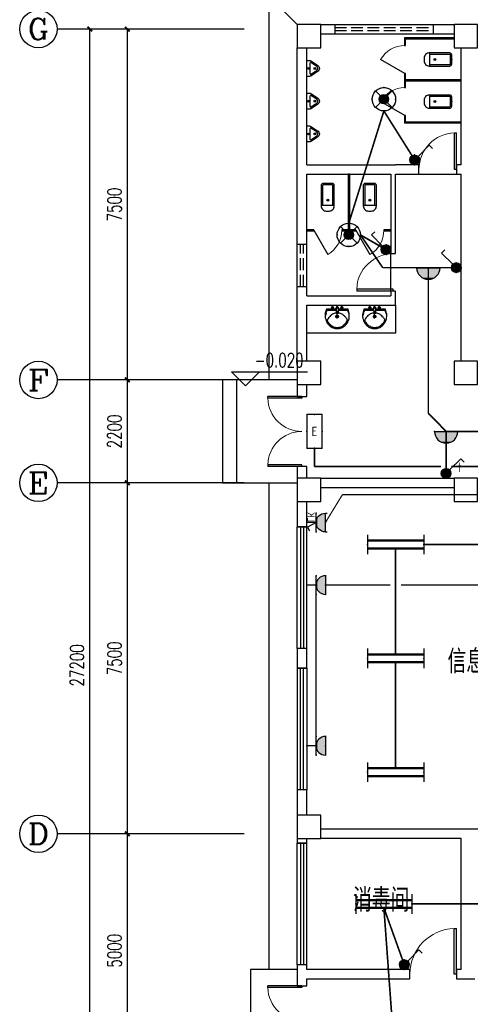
# Model space of a CAD drawing. Extents: x 427948 to 764348, y 274849 to 601549.
# Tile 155 of 203: x 615417 to 625046, y 535668 to 556714. Entities that reach past the tile are written whole.
import ezdxf
from ezdxf.enums import TextEntityAlignment as Align

# ---------------------------------------------------------------- set-up
doc = ezdxf.new("R2010")
doc.units = 0
doc.header["$LTSCALE"] = 1000
doc.header["$MEASUREMENT"] = 0
doc.linetypes.add('DASH', pattern=[0.35, 0.25, -0.1])
doc.layers.get('0').update_dxf_attribs({"linetype": 'CONTINUOUS'})
doc.layers.get('Defpoints').update_dxf_attribs({"linetype": 'CONTINUOUS'})
for name, color, linetype in [('AXIS', 3, 'CONTINUOUS'), ('AXIS_TEXT', 7, 'CONTINUOUS'), ('COLUMN', 9, 'CONTINUOUS'), ('DIM_ELEV', 3, 'CONTINUOUS'), ('EQUIP-插座', 3, 'CONTINUOUS'), ('EQUIP-照明', 3, 'CONTINUOUS'), ('LATRINE', 6, 'CONTINUOUS'), ('LVTRY', 6, 'CONTINUOUS'), ('PUB_DIM', 3, 'CONTINUOUS'), ('PUB_TEXT', 7, 'CONTINUOUS'), ('TEL_TEXT', 7, 'CONTINUOUS'), ('WALL', 2, 'CONTINUOUS'), ('WINDOW', 4, 'CONTINUOUS'), ('WIRE-动力', 2, 'CONTINUOUS'), ('WIRE-应急', 1, 'DASH'), ('WIRE-照明', 1, 'CONTINUOUS')]:
    doc.layers.add(name, color=color, linetype=linetype)
doc.styles.add('_HZTXT', font='txt.shx', dxfattribs={"width": 0.8, "bigfont": 'HZTXT.shx'})
doc.styles.add('_TCH_AXIS', font='COMPLEX', dxfattribs={"bigfont": 'GBCBIG'})
doc.styles.add('_TCH_DIM', font='SIMPLEX', dxfattribs={"bigfont": 'GBCBIG'})
doc.styles.add('_TCH_DIM_T3', font='SIMPLEX', dxfattribs={"width": 0.705882, "bigfont": 'GBCBIG'})
doc.styles.add('_TEL_ATTDEF', font='GBENOR', dxfattribs={"width": 0.8, "height": 3, "bigfont": 'GBCBIG'})
doc.styles.add('_TEL_DIM', font='SIMPLEX', dxfattribs={"width": 0.8, "height": 3.5, "bigfont": 'HZTXT'})
doc.styles.add('COMPLEX', font='COMPLEX')
doc.styles.get("Standard").update_dxf_attribs({"font": 'txt.shx'})
doc.dimstyles.new('_TCH_ARCH&&100', dxfattribs={"dimtxt": 297.5, "dimasz": 100, "dimexe": 250, "dimexo": 300, "dimgap": 126.25, "dimtad": 1, "dimdec": 0, "dimzin": 0, "dimdsep": 46, "dimtxsty": '_TCH_DIM_T3', "dimblk": 'ARCHTICK', "dimcen": 0.09, "dimclrt": 7, "dimazin": 2, "dimtfac": 1, "dimtdec": 0, "dimtix": 1, "dimtmove": 2, "dimatfit": 3, "dimfxl": 1, "dimtolj": 1, "dimtzin": 0, "dimarcsym": 0})

# ---------------------------------------------------------------- blocks, each defined once
blk = doc.blocks.new('$equip$00001160')
for p, q in [((-1.2, 0.417), (-1.2, -0.417)), ((-1.2, 0.167), (1.2, 0.167)), ((1.2, 0.417), (1.2, -0.417)), ((-1.2, -0.167), (1.2, -0.167))]:
    blk.add_line(p, q)
at = {"const_width": 0.1}
for points in [[(-1.2, 0.167), (1.2, 0.167)], [(-1.2, -0.167), (1.2, -0.167)]]:
    blk.add_lwpolyline(points, dxfattribs=at)
at = {"layer": 'EQUIP-照明'}
for p in [(-1.2, 0), (0, 0.167), (1.2, 0), (0, -0.167)]:
    blk.add_point(p, dxfattribs=at)
at = {"layer": 'EQUIP-照明', "flags": 9}
blk.add_attdef('A', (0, 0), '', height=0.00002, dxfattribs=at)
blk = doc.blocks.new('$equip$00001237')
for p, q in [((-0.5, 1.05), (-0.5, 1)), ((-0.5, 1), (0.5, 1)), ((0.5, 1.05), (0.5, 1)), ((0.5, 0.5), (-0.5, 0.5)), ((0, 0.5), (0, 0))]:
    blk.add_line(p, q)
blk.add_arc((0, 1), 0.5, 180, 0)
for p in [(0, 1), (-0.5, 0.5), (0, 0), (0.5, 0.5)]:
    blk.add_point(p)
for points in [[(0.433, 0.75), (-0.433, 0.75), (0.5, 1), (-0.5, 1)], [(0.25, 0.567), (-0.25, 0.567), (0.433, 0.75), (-0.433, 0.75)], [(0, 0.5), (0, 0.5), (0.25, 0.567), (-0.25, 0.567)]]:
    blk.add_solid(points)
at = {"flags": 9}
blk.add_attdef('A', (0, 0), '', height=0.00002, dxfattribs=at)
blk = doc.blocks.new('$equip$00001241')
for p, q in [((-0.5, 1), (-0.5, 1.1)), ((0.5, 1), (0.5, 1.1)), ((-0.5, 1), (0.5, 1)), ((-0.5, 0.5), (0.5, 0.5)), ((-0.255, 0.037), (-0.441, 0.158)), ((0, 0.5), (-0.255, 0.037)), ((0, 0.5), (0, 0))]:
    blk.add_line(p, q)
blk.add_arc((0, 0.999), 0.5, 180, 0)
for points in [[(0.433, 0.75), (-0.433, 0.75), (0.5, 1), (-0.5, 1)], [(0.25, 0.567), (-0.25, 0.567), (0.433, 0.75), (-0.433, 0.75)], [(0, 0.5), (0, 0.5), (0.25, 0.567), (-0.25, 0.567)]]:
    blk.add_solid(points)
at = {"layer": 'EQUIP-照明'}
for p in [(0, 1), (-0.5, 0.5), (0, 0), (0.5, 0.5)]:
    blk.add_point(p, dxfattribs=at)
at = {"layer": 'EQUIP-照明', "flags": 9}
blk.add_attdef('A', (0, 0), '', height=0.00002, dxfattribs=at)
blk = doc.blocks.new('$equip_U$00000075(ZDY)')
for p in [(0, 1), (-0.5, 0.5), (0.5, 0.5)]:
    blk.add_point(p)
at = {"color": 0}
blk.add_blockref('$equip$00001241', (0, 0), dxfattribs=at)
at = {"color": 7, "style": '_TEL_DIM'}
blk.add_attdef('$TEXT$', text='', height=0.4, dxfattribs=at).set_placement((0.294, 0.235), align=Align.MIDDLE_CENTER)
at = {"color": 7, "style": '_TEL_DIM', "flags": 1}
for tag in ['A', 'REMARK']:
    blk.add_attdef(tag, text='', height=0.00002, dxfattribs=at).set_placement((0, 0), align=Align.MIDDLE_CENTER)
blk = doc.blocks.new('$equip_U$00000078(PC-ZDY)')
for p in [(0, 1), (-0.5, 0.5), (0.5, 0.5)]:
    blk.add_point(p)
ref = blk.add_blockref('$equip_U$00000075(ZDY)', (0, 0))
ref.add_attrib('$TEXT$', 'LK', dxfattribs={"color": 7, "height": 0.4, "style": '_TEL_ATTDEF'}).set_placement((0.294, 0.235), align=Align.MIDDLE_CENTER)
at = {"color": 7, "style": '_TEL_DIM', "flags": 1}
for tag in ['A', 'REMARK']:
    blk.add_attdef(tag, text='', height=0.00002, dxfattribs=at).set_placement((0, 0), align=Align.MIDDLE_CENTER)
blk = doc.blocks.new('$equip$00001168')
blk.add_line((-0.5, 0), (0.5, 0))
blk.add_arc((0, 0), 0.5, 180, 0)
for p in [(-0.5, 0), (0, 0), (0.5, 0), (0, -0.5)]:
    blk.add_point(p)
for points in [[(0.433, -0.25), (-0.433, -0.25), (0.5, 0), (-0.5, 0)], [(0.25, -0.433), (-0.25, -0.433), (0.433, -0.25), (-0.433, -0.25)], [(0, -0.5), (0, -0.5), (0.25, -0.433), (-0.25, -0.433)]]:
    blk.add_solid(points)
at = {"flags": 9}
blk.add_attdef('A', (0, 0), '', height=0.00002, dxfattribs=at)
blk = doc.blocks.new('$equip$00001822')
for p, q in [((0.147, 0.356), (0.625, 0.833)), ((0.625, 0.833), (0.766, 0.692))]:
    blk.add_line(p, q)
blk.add_circle((0, 0.208), 0.208)
for p in [(-0.208, 0.208), (-0.015, 0.001), (0, 0.417), (0.208, 0.208)]:
    blk.add_point(p)
for points in [[(-0.18, 0.313), (0.18, 0.313), (-0.208, 0.208), (0.208, 0.208)], [(-0.18, 0.104), (0.18, 0.104), (-0.208, 0.208), (0.208, 0.208)], [(-0.104, 0.389), (0.104, 0.389), (-0.18, 0.313), (0.18, 0.313)], [(-0.104, 0.028), (0.104, 0.028), (-0.18, 0.104), (0.18, 0.104)], [(0, 0.417), (0, 0.417), (-0.104, 0.389), (0.104, 0.389)], [(0, 0), (0, 0), (-0.104, 0.028), (0.104, 0.028)]]:
    blk.add_solid(points)
at = {"color": 7, "style": '_TEL_DIM'}
blk.add_attdef('$TEXT$', text='', height=0.4, dxfattribs=at).set_placement((0.581, 0.465), align=Align.MIDDLE_CENTER)
at = {"color": 7, "style": '_TEL_DIM', "flags": 1}
blk.add_attdef('A', text='', height=0.00002, dxfattribs=at).set_placement((0, 0), align=Align.MIDDLE_CENTER)
blk = doc.blocks.new('$equip$00002534')
for p, q in [((-0.72, 0.66), (-0.72, 0)), ((0.72, 0.66), (-0.72, 0.66)), ((0.72, 0), (0.72, 0.66)), ((-0.72, 0), (0.72, 0))]:
    blk.add_line(p, q)
at = {"const_width": 0.04}
blk.add_lwpolyline([(-0.72, 0.66), (-0.72, 0), (0.72, 0), (0.72, 0.66), (-0.72, 0.66), (-0.72, 0)], dxfattribs=at)
for p in [(0, 0.66), (-0.72, 0.33), (0, 0), (0.72, 0.33)]:
    blk.add_point(p)
at = {"color": 7, "style": '_TEL_DIM'}
blk.add_attdef('$TEXT$', text='', height=0.4, dxfattribs=at).set_placement((0, 0.33), align=Align.MIDDLE_CENTER)
at = {"color": 7, "style": '_TEL_DIM', "flags": 1}
blk.add_attdef('A', text='', height=0.00002, dxfattribs=at).set_placement((0, 0), align=Align.MIDDLE_CENTER)
blk = doc.blocks.new('$equip$00001962')
for p, q in [((0.147, 0.356), (0.625, 0.833)), ((0.625, 0.833), (0.766, 0.692))]:
    blk.add_line(p, q)
blk.add_circle((0, 0.208), 0.208)
for p in [(-0.208, 0.208), (0, 0.417), (0, 0), (0.208, 0.208)]:
    blk.add_point(p)
for points in [[(-0.18, 0.313), (0.18, 0.313), (-0.208, 0.208), (0.208, 0.208)], [(-0.18, 0.104), (0.18, 0.104), (-0.208, 0.208), (0.208, 0.208)], [(-0.104, 0.389), (0.104, 0.389), (-0.18, 0.313), (0.18, 0.313)], [(-0.104, 0.028), (0.104, 0.028), (-0.18, 0.104), (0.18, 0.104)], [(0, 0.417), (0, 0.417), (-0.104, 0.389), (0.104, 0.389)], [(0, 0), (0, 0), (-0.104, 0.028), (0.104, 0.028)]]:
    blk.add_solid(points)
at = {"layer": 'TEL_TEXT', "style": '_TEL_DIM', "flags": 1}
blk.add_attdef('A', text='', height=0.00002, dxfattribs=at).set_placement((0, 0), align=Align.MIDDLE_CENTER)
blk = doc.blocks.new('_ArchTick')
at = {"color": 0, "linetype": 'ByBlock', "const_width": 0.4}
blk.add_lwpolyline([(-0.5, -0.5), (0.5, 0.5)], dxfattribs=at)
blk = doc.blocks.new('*D232')
at = {"layer": 'AXIS', "color": 0, "lineweight": -2}
for p, q in [((619917, 539313), (617467, 539313)), ((617717, 534313), (617717, 539313)), ((619917, 534313), (617467, 534313))]:
    blk.add_line(p, q, dxfattribs=at)
at = {"layer": 'Defpoints', "color": 0}
for p in [(617717, 539313), (620217, 539313), (620217, 534313)]:
    blk.add_point(p, dxfattribs=at)
at = {"layer": 'AXIS', "color": 0, "lineweight": -2, "xscale": 100, "yscale": 100, "zscale": 100}
for p, rotation in [((617717, 539313), 90), ((617717, 534313), 270)]:
    blk.add_blockref('_ArchTick', p, dxfattribs=dict(at, rotation=rotation))
at = {"layer": 'AXIS', "color": 7, "insert": (617442, 536813), "char_height": 297.5, "attachment_point": 5, "rotation": 90, "style": '_TCH_DIM_T3'}
blk.add_mtext('\\A1;5000', dxfattribs=at)
blk = doc.blocks.new('*D233')
at = {"layer": 'AXIS', "color": 0, "lineweight": -2}
for p, q in [((619917, 546813), (617467, 546813)), ((617717, 539313), (617717, 546813)), ((619917, 539313), (617467, 539313))]:
    blk.add_line(p, q, dxfattribs=at)
at = {"layer": 'Defpoints', "color": 0}
for p in [(617717, 546813), (620217, 546813), (620217, 539313)]:
    blk.add_point(p, dxfattribs=at)
at = {"layer": 'AXIS', "color": 0, "lineweight": -2, "xscale": 100, "yscale": 100, "zscale": 100}
for p, rotation in [((617717, 546813), 90), ((617717, 539313), 270)]:
    blk.add_blockref('_ArchTick', p, dxfattribs=dict(at, rotation=rotation))
at = {"layer": 'AXIS', "color": 7, "insert": (617442, 543063), "char_height": 297.5, "attachment_point": 5, "rotation": 90, "style": '_TCH_DIM_T3'}
blk.add_mtext('\\A1;7500', dxfattribs=at)
blk = doc.blocks.new('*D234')
at = {"layer": 'AXIS', "color": 0, "lineweight": -2}
for p, q in [((619917, 549013), (617467, 549013)), ((617717, 546813), (617717, 549013)), ((619917, 546813), (617467, 546813))]:
    blk.add_line(p, q, dxfattribs=at)
at = {"layer": 'Defpoints', "color": 0}
for p in [(617717, 549013), (620217, 549013), (620217, 546813)]:
    blk.add_point(p, dxfattribs=at)
at = {"layer": 'AXIS', "color": 0, "lineweight": -2, "xscale": 100, "yscale": 100, "zscale": 100}
for p, rotation in [((617717, 549013), 90), ((617717, 546813), 270)]:
    blk.add_blockref('_ArchTick', p, dxfattribs=dict(at, rotation=rotation))
at = {"layer": 'AXIS', "color": 7, "insert": (617442, 547913), "char_height": 297.5, "attachment_point": 5, "rotation": 90, "style": '_TCH_DIM_T3'}
blk.add_mtext('\\A1;2200', dxfattribs=at)
blk = doc.blocks.new('*D235')
at = {"layer": 'AXIS', "color": 0, "lineweight": -2}
for p, q in [((619917, 556513), (617467, 556513)), ((617717, 549013), (617717, 556513)), ((619917, 549013), (617467, 549013))]:
    blk.add_line(p, q, dxfattribs=at)
at = {"layer": 'Defpoints', "color": 0}
for p in [(617717, 556513), (620217, 556513), (620217, 549013)]:
    blk.add_point(p, dxfattribs=at)
at = {"layer": 'AXIS', "color": 0, "lineweight": -2, "xscale": 100, "yscale": 100, "zscale": 100}
for p, rotation in [((617717, 556513), 90), ((617717, 549013), 270)]:
    blk.add_blockref('_ArchTick', p, dxfattribs=dict(at, rotation=rotation))
at = {"layer": 'AXIS', "color": 7, "insert": (617442, 552763), "char_height": 297.5, "attachment_point": 5, "rotation": 90, "style": '_TCH_DIM_T3'}
blk.add_mtext('\\A1;7500', dxfattribs=at)
blk = doc.blocks.new('*D236')
at = {"layer": 'AXIS', "color": 0, "lineweight": -2}
for p, q in [((619917, 556513), (616667, 556513)), ((616917, 529313), (616917, 556513)), ((619917, 529313), (616667, 529313))]:
    blk.add_line(p, q, dxfattribs=at)
at = {"layer": 'Defpoints', "color": 0}
for p in [(616917, 556513), (620217, 556513), (620217, 529313)]:
    blk.add_point(p, dxfattribs=at)
at = {"layer": 'AXIS', "color": 0, "lineweight": -2, "xscale": 100, "yscale": 100, "zscale": 100}
for p, rotation in [((616917, 556513), 90), ((616917, 529313), 270)]:
    blk.add_blockref('_ArchTick', p, dxfattribs=dict(at, rotation=rotation))
at = {"layer": 'AXIS', "color": 7, "insert": (616642, 542913), "char_height": 297.5, "attachment_point": 5, "rotation": 90, "style": '_TCH_DIM_T3'}
blk.add_mtext('\\A1;27200', dxfattribs=at)
blk = doc.blocks.new('$DorLib2D$00000002')
for p, q in [((-0.5, 0), (-0.5, 0.4875)), ((-0.475, 0.4875), (-0.5, 0.4875)), ((-0.475, 0), (-0.475, 0.4875)), ((0.475, 0), (0.475, 0.4875)), ((0.475, 0.4875), (0.5, 0.4875)), ((0.5, 0), (0.5, 0.4875)), ((-0.5, 0), (-0.475, 0)), ((0.5, 0), (0.475, 0))]:
    blk.add_line(p, q)
at = {"lineweight": 13}
for centre, start, end in [((-0.4875, 0), 0, 88.53072), ((0.4875, 0), 91.46928, 180)]:
    blk.add_arc(centre, 0.4875, start, end, dxfattribs=at)
blk = doc.blocks.new('_FZHK')
blk.add_lwpolyline([(-0.5, -0.5), (0.5, -0.5), (0.5, 0.5), (-0.5, 0.5)], close=True)
blk = doc.blocks.new('_AXISO')
blk.add_circle((0, 0), 0.5)
at = {"layer": 'AXIS_TEXT', "style": 'COMPLEX', "width": 1.041667}
blk.add_attdef('A', text='', height=0.56, dxfattribs=at).set_placement((-0.25, -0.28), (0.25, -0.28), align=Align.FIT)
blk = doc.blocks.new('$TCHSYS$WIN2D')
for p, q in [((-0.5, 0.5), (0.5, 0.5)), ((-0.5, 0.5), (-0.5, -0.5)), ((0.5, 0.5), (0.5, -0.5)), ((0.5, 0.1667), (-0.5, 0.1667)), ((0.5, -0.1667), (-0.5, -0.1667)), ((-0.5, -0.5), (0.5, -0.5))]:
    blk.add_line(p, q)
blk = doc.blocks.new('$DorLib2D$00000001')
for p, q in [((0.45, 0.975), (0.5, 0.975)), ((0.45, 0), (0.45, 0.975)), ((0.5, 0), (0.5, 0.975)), ((0.5, 0), (0.45, 0))]:
    blk.add_line(p, q)
at = {"lineweight": 13}
blk.add_arc((0.475, 0), 0.975, 91.4693, 180, dxfattribs=at)
blk = doc.blocks.new('$lvtry$00000200')
at = {"color": 0}
for p, q in [((-110, -40, 0), (-110, -470, 0)), ((100, -30, 0), (-100, -30, 0)), ((110, -470, 0), (110, -40, 0))]:
    blk.add_line(p, q, dxfattribs=at)
at = {"color": 0, "elevation": 0}
blk.add_lwpolyline([(100, 0), (-100, 0, 0.414214), (-140, -40), (-140, -480, 0.414214), (-30, -590), (30, -590, 0.414214), (140, -480), (140, -40, 0.414214)], format="xyb", close=True, dxfattribs=at)
blk.add_lwpolyline([(140, -470), (-140, -470)], dxfattribs=at)
at = {"color": 0}
blk.add_circle((0, -359, 0), 20, dxfattribs=at)
for centre, start, end in [((-100, -40, 0), 90, 180), ((100, -40, 0), 0, 90)]:
    blk.add_arc(centre, 10, start, end, dxfattribs=at)
for p in [(0, 0), (0, -359, 0)]:
    blk.add_point(p, dxfattribs=at)
blk = doc.blocks.new('$TCHSYS$APDOOR2D')
blk.add_line((0.5, 0), (0, 0.866))
at = {"lineweight": 13}
blk.add_arc((0.5, 0), 1, 120, 180, dxfattribs=at)
blk = doc.blocks.new('$lvtry$00000219')
at = {"color": 0}
for p, q in [((-124, -91, 0), (-43, -216, 0)), ((-116, -76, 0), (116, -76, 0)), ((43, -216, 0), (124, -91, 0))]:
    blk.add_line(p, q, dxfattribs=at)
at = {"color": 0, "elevation": 0}
blk.add_lwpolyline([(69, -231, -0.57735), (-69, -231), (-162, -88, -0.145378), (-170, -61), (-170, 0), (170, 0), (170, -61, -0.145378), (162, -88)], format="xyb", close=True, dxfattribs=at)
at = {"color": 0}
for centre, radius in [((0, -177, 0), 20), ((0, -38, 0), 17.7)]:
    blk.add_circle(centre, radius, dxfattribs=at)
for centre, radius, start, end in [((-116, -86, 0), 10, 90, 213.0863), ((116, -86, 0), 10, 326.9137, 90), ((0, -191, 0), 50, 210, 330)]:
    blk.add_arc(centre, radius, start, end, dxfattribs=at)
for p in [(0, -38, 0), (0, -177, 0)]:
    blk.add_point(p, dxfattribs=at)
blk = doc.blocks.new('$lvtry$00000192')
for p, q in [((-108, -66, 0), (-109, 3, 0)), ((111, -66, 0), (110, 4, 0)), ((-256, -140, 0), (-264, -185, 0)), ((-264, -185, 0), (-264, -190, 0)), ((-256, -140, 0), (-246, -114, 0)), ((-236, -86, 0), (-246, -114, 0)), ((-234, -86, 0), (-26, -86, 0)), ((-143, -32, 0), (-74, -31, 0)), ((-29, -62, 0), (-28, -68, 0)), ((-28, -68, 0), (-17, -160, 0)), ((-23, -21, 0), (-17, -160, 0)), ((-22, -40, 0), (1, -40, 0)), ((-17, -151, 0), (-1, -151, 0)), ((-17, -160, 0), (-1, -160, 0)), ((16, -151, 0), (-1, -151, 0)), ((15, -161, 0), (-1, -160, 0)), ((1, -263, 0), (0, -177, 0)), ((23, -40, 0), (1, -40, 0)), ((25, -22, 0), (15, -161, 0)), ((30, -62, 0), (15, -161, 0)), ((26, -86, 0), (244, -86, 0)), ((76, -31, 0), (145, -31, 0)), ((244, -86, 0), (272, -164, 0)), ((244, -86, 0), (264, -140, 0)), ((-42, -220, 0), (44, -219, 0))]:
    blk.add_line(p, q)
at = {"elevation": 0}
blk.add_lwpolyline([(-29, -62), (-249, -62), (-276, -148, 0.044851), (-281, -206, 0.06689), (-276, -244, 0.023023), (-257, -305, 0.044853), (-243, -334, 0.043799), (-214, -374, 0.044001), (-179, -408, 0.042834), (-139, -435, 0.043018), (-94, -456, 0.042273), (-46, -468, 0.042347), (3, -472, 0.04234), (52, -468, 0.042268), (100, -456, 0.043003), (145, -436, 0.042821), (186, -409, 0.043985), (221, -375, 0.043782), (250, -335, 0.044843), (274, -286, 0.059205), (284, -246, 0.030672), (287, -189, 0.04375), (284, -150), (284, -150), (284, -148), (256, -62), (30, -62), (30, -59), (25, -22), (1, -21), (-23, -21), (-29, -58)], format="xyb", close=True, dxfattribs=at)
for centre, radius in [((-108, -32, 0), 23.8), ((-108, -32, 0), 14.2), ((1, -220, 0), 28.5), ((1, -220, 0), 19), ((110, -31, 0), 23.8), ((110, -31, 0), 14.2)]:
    blk.add_circle(centre, radius)
for centre, radius, start, end in [((186, -586, 0), 514, 131.4907, 137.4608), ((-23, -350, 0), 199, 122.0285, 131.4907), ((-5, -378, 0), 232, 111.757, 122.0285), ((8, -413, 0), 269, 102.1867, 111.757), ((-38, -199, 0), 51, 92.3066, 102.1867), ((-31, -377, 0), 229, 87.3151, 92.3066), ((0, -10, 0), 6.83, 79.8328, 278.7823), ((2, -10, 0), 6.83, 259.8328, 98.7823), ((42, -362, 0), 216, 92.3066, 95.9177), ((35, -183, 0), 37.4, 84.4115, 92.3066), ((19, -341, 0), 196, 72.8891, 84.4115), ((-5, -420, 0), 279, 63.1741, 72.8891), ((42, -328, 0), 175, 53.2408, 63.1741), ((-199, -650, 0), 577, 47.667, 53.2408), ((-208, -295, 0), 22, 149.5466, 185.8883), ((-197, -294, 0), 33.4, 185.8883, 200.4186), ((-121, -266, 0), 114, 200.4186, 208.9861), ((7, -422, 0), 271, 137.4608, 149.5466), ((-48, -226, 0), 198, 208.9861, 220.7228), ((9, -177, 0), 272, 220.7228, 230.792), ((2, -185, 0), 262, 230.792, 240.6116), ((5, -185, 0), 262, 299.0751, 308.8916), ((6, -186, 0), 261, 308.8916, 318.9572), ((6, -425, 0), 273, 33.1938, 47.667), ((31, -208, 0), 228, 318.9572, 329.6928), ((131, -266, 0), 112, 329.6928, 339.2553), ((211, -291, 0), 27.9, 352.9103, 33.1938), ((189, -288, 0), 49.9, 339.2553, 352.9103), ((2, -186, 0), 261, 240.6116, 250.459), ((4, -179, 0), 268, 250.459, 260.1468), ((4, -180, 0), 267, 260.1468, 269.8461), ((4, -180, 0), 267, 269.8461, 279.544), ((4, -179, 0), 268, 279.544, 289.2308), ((6, -186, 0), 261, 289.2308, 299.0751)]:
    blk.add_arc(centre, radius, start, end)
for p in [(1, -40, 0), (1, -220, 0)]:
    blk.add_point(p)
blk = doc.blocks.new('$equip$00002828')
for p, q in [((0.354, 0.354), (-0.354, -0.354)), ((-0.354, 0.354), (0.354, -0.354))]:
    blk.add_line(p, q)
at = {"const_width": 0.04}
blk.add_lwpolyline([(0.5, 0, -1), (-0.5, 0, -1), (0.5, 0, 1)], format="xyb", dxfattribs=at)
for radius in [0.5, 0.2]:
    blk.add_circle((0, 0), radius)
for p in [(0, 0.5), (-0.5, 0), (0.5, 0), (0, -0.5)]:
    blk.add_point(p)
for points in [[(-0.173, 0.1), (0.173, 0.1), (-0.2, 0), (0.2, 0)], [(-0.173, -0.1), (0.173, -0.1), (-0.2, 0), (0.2, 0)], [(-0.1, 0.173), (0.1, 0.173), (-0.173, 0.1), (0.173, 0.1)], [(0, 0.2), (0, 0.2), (-0.1, 0.173), (0.1, 0.173)], [(-0.1, -0.173), (0.1, -0.173), (-0.173, -0.1), (0.173, -0.1)], [(0, -0.2), (0, -0.2), (-0.1, -0.173), (0.1, -0.173)]]:
    blk.add_solid(points)
at = {"color": 7, "style": '_TEL_DIM', "flags": 1}
for tag in ['A', 'REMARK']:
    blk.add_attdef(tag, text='', height=0.00002, dxfattribs=at).set_placement((0, 0), align=Align.MIDDLE_CENTER)

msp = doc.modelspace()

# ---------------------------------------------------------------- linework, layer by layer
at = {"layer": 'AXIS'}
for p, q in [((620216.8, 556513.1), (616216.8, 556513.1)), ((620216.8, 549013.1), (616216.8, 549013.1)), ((620216.8, 546813.1), (616216.8, 546813.1)), ((620216.8, 539313.1), (616216.8, 539313.1))]:
    msp.add_line(p, q, dxfattribs=at)
at = {"layer": 'DIM_ELEV'}
for p, q in [((620244.6, 548889.7), (619944.6, 549189.7)), ((619944.6, 549189.7), (621568.5, 549189.7)), ((620244.6, 548889.7), (620544.6, 549189.7))]:
    msp.add_line(p, q, dxfattribs=at)
at = {"layer": 'LATRINE'}
for p, q in [((621349.4, 556613.1), (620749.4, 557213.1)), ((624699.4, 556325.6), (623636.9, 556325.6)), ((623636.9, 556325.6), (623636.9, 556163.1)), ((624699.4, 556300.6), (623661.9, 556300.6)), ((623661.9, 556163.1), (623661.9, 556300.6)), ((623636.9, 556163.1), (623661.9, 556163.1)), ((623661.9, 555563.1), (623636.9, 555563.1)), ((623636.9, 555563.1), (623636.9, 555413.1)), ((623636.9, 555413.1), (623636.9, 555263.1)), ((623661.9, 555425.6), (623661.9, 555563.1)), ((624849.4, 555425.6), (623661.9, 555425.6)), ((624849.4, 555400.6), (623661.9, 555400.6)), ((623661.9, 555263.1), (623661.9, 555400.6)), ((624849.4, 555400.6), (624849.4, 555425.6)), ((623636.9, 555263.1), (623661.9, 555263.1)), ((623661.9, 554663.1), (623636.9, 554663.1)), ((623636.9, 554663.1), (623636.9, 554500.6)), ((623661.9, 554525.6), (623661.9, 554663.1)), ((624849.4, 554500.6), (623636.9, 554500.6)), ((624849.4, 554525.6), (623661.9, 554525.6)), ((624849.4, 554500.6), (624849.4, 554525.6)), ((622436.9, 553413.1), (622436.9, 552225.6)), ((622461.9, 553413.1), (622436.9, 553413.1)), ((622461.9, 553413.1), (622461.9, 552225.6)), ((621699.4, 552225.6), (621549.4, 552225.6)), ((621549.4, 552225.6), (621549.4, 552200.6)), ((621549.4, 552200.6), (621699.4, 552200.6)), ((621699.4, 552200.6), (621699.4, 552225.6)), ((622436.9, 552225.6), (622299.4, 552225.6)), ((622299.4, 552225.6), (622299.4, 552200.6)), ((622299.4, 552200.6), (622449.4, 552200.6)), ((622449.4, 552200.6), (622599.4, 552200.6)), ((622599.4, 552225.6), (622461.9, 552225.6)), ((622599.4, 552200.6), (622599.4, 552225.6)), ((623349.4, 552225.6), (623199.4, 552225.6)), ((623199.4, 552225.6), (623199.4, 552200.6)), ((623199.4, 552200.6), (623349.4, 552200.6)), ((623349.4, 552200.6), (623349.4, 552225.6))]:
    msp.add_line(p, q, dxfattribs=at)
for points in [[(620749.4, 549013.1), (620749.4, 557213.1), (652149.4, 557213.1), (652149.4, 549313.1)], [(620749.4, 536413.1), (620749.4, 546813.1)], [(620749.4, 536413.1), (620749.4, 537361.1)]]:
    msp.add_lwpolyline(points, dxfattribs=at)
at = {"layer": 'LVTRY'}
msp.add_lwpolyline([(621549.4, 550613.1), (623449.4, 550613.1), (623449.4, 550013.1), (621549.4, 550013.1)], close=True, dxfattribs=at)
at = {"layer": 'PUB_DIM'}
for points in [[(620049.4, 549013.1), (619749.4, 549013.1), (619749.4, 546813.1), (620049.4, 546813.1)], [(621349.4, 549013.1), (620049.4, 549013.1), (620049.4, 546813.1), (621349.4, 546813.1)], [(621349.4, 536413.1), (620349.4, 536413.1), (620349.4, 534211.1), (621349.4, 534211.1)]]:
    msp.add_lwpolyline(points, dxfattribs=at)
at = {"layer": 'WALL'}
for p, q in [((621849.4, 556613.1), (624699.4, 556613.1)), ((621849.4, 556413.1), (624699.4, 556413.1)), ((621349.4, 553513.1), (621349.4, 556113.1)), ((621549.4, 553613.1), (621549.4, 556113.1)), ((624849.4, 553613.1), (624849.4, 556113.1)), ((621349.4, 550713.1), (621349.4, 553513.1)), ((621549.4, 553613.1), (623449.4, 553613.1)), ((623949.4, 553613.1), (623449.4, 553613.1)), ((623949.4, 553413.1), (623949.4, 553613.1)), ((624849.4, 553613.1), (624749.4, 553613.1)), ((624749.4, 553613.1), (624749.4, 553413.1)), ((621549.4, 553413.1), (623349.4, 553413.1)), ((621549.4, 550813.1), (621549.4, 553413.1)), ((623349.4, 553413.1), (623349.4, 551713.1)), ((623449.4, 553413.1), (623949.4, 553413.1)), ((623449.4, 551713.1), (623449.4, 553413.1)), ((624749.4, 553413.1), (624849.4, 553413.1)), ((624849.4, 549413.1), (624849.4, 553413.1)), ((623349.4, 551713.1), (623449.4, 551713.1)), ((621549.4, 550813.1), (623349.4, 550813.1)), ((623449.4, 550913.1), (623349.4, 550913.1)), ((623349.4, 550913.1), (623349.4, 550813.1)), ((623449.4, 550613.1), (623449.4, 550913.1)), ((621349.4, 549413.1), (621349.4, 550713.1)), ((621549.4, 549413.1), (621549.4, 550613.1)), ((621549.4, 550613.1), (623449.4, 550613.1)), ((621349.4, 548913.1), (621349.4, 548663.1)), ((621549.4, 548663.1), (621549.4, 548913.1)), ((621349.4, 548663.1), (621549.4, 548663.1)), ((621549.4, 547163.1), (621349.4, 547163.1)), ((621349.4, 547163.1), (621349.4, 546913.1)), ((621549.4, 546913.1), (621549.4, 547163.1)), ((621849.4, 546913.1), (624699.4, 546913.1)), ((621849.4, 546713.1), (624699.4, 546713.1)), ((621349.4, 546413.1), (621349.4, 545874)), ((621549.4, 545874), (621549.4, 546413.1)), ((621349.4, 545874), (621549.4, 545874)), ((621549.4, 543274), (621349.4, 543274)), ((621349.4, 543274), (621349.4, 542853.2)), ((621549.4, 542853.2), (621549.4, 543274)), ((621349.4, 542853.2), (621549.4, 542853.2)), ((621549.4, 540253.2), (621349.4, 540253.2)), ((621349.4, 540253.2), (621349.4, 539713.1)), ((621549.4, 539713.1), (621549.4, 540253.2)), ((624949.4, 539413.1), (621849.4, 539413.1)), ((628549.4, 539413.1), (624949.4, 539413.1)), ((621349.4, 539213.1), (621349.4, 539113.1)), ((621549.4, 539113.1), (621549.4, 539213.1)), ((624849.4, 539213.1), (621849.4, 539213.1)), ((624849.4, 536413.1), (624849.4, 539213.1)), ((621349.4, 539113.1), (621549.4, 539113.1)), ((621549.4, 536513.1), (621349.4, 536513.1)), ((621349.4, 536513.1), (621349.4, 536313.1)), ((621549.4, 536413.1), (621549.4, 536513.1)), ((621349.4, 536313.1), (621349.4, 536063.1)), ((623754.5, 536413.1), (621549.4, 536413.1)), ((623754.5, 536213.1), (623754.5, 536413.1)), ((624849.4, 536413.1), (624754.5, 536413.1)), ((624754.5, 536413.1), (624754.5, 536213.1)), ((621349.4, 536063.1), (621549.4, 536063.1)), ((621549.4, 536063.1), (621549.4, 536213.1)), ((621549.4, 536213.1), (623754.5, 536213.1)), ((624754.5, 536213.1), (624949.4, 536213.1)), ((624949.4, 536213.1), (625144.2, 536213.1))]:
    msp.add_line(p, q, dxfattribs=at)
at = {"layer": 'WINDOW', "linetype": 'DASH'}
for p, q in [((622149.4, 556613.1, 900), (622149.4, 556413.1, 900)), ((622149.4, 556546.5, 900), (624249.4, 556546.5, 900)), ((622149.4, 556479.8, 900), (624249.4, 556479.8, 900)), ((624249.4, 556613.1, 900), (624249.4, 556413.1, 900)), ((621349.4, 551913.1, 900), (621549.4, 551913.1, 900)), ((621416, 551013.1, 900), (621416, 551913.1, 900)), ((621482.7, 551013.1, 900), (621482.7, 551913.1, 900)), ((621349.4, 551013.1, 900), (621549.4, 551013.1, 900))]:
    msp.add_line(p, q, dxfattribs=at)
at = {"layer": 'WINDOW'}
for p, q in [((623949.4, 553413.1), (624749.4, 553413.1)), ((623349.4, 550913.1), (623349.4, 551713.1))]:
    msp.add_line(p, q, dxfattribs=at)
at = {"layer": 'WIRE-动力', "linetype": 'Continuous', "const_width": 25}
for points in [[(622314.3, 546563.1), (621949.4, 545965.7)], [(627799.4, 546563.1), (622314.3, 546563.1)], [(621949.4, 544629.8), (623336.9, 544629.8)], [(623561.9, 544629.8), (626836.9, 544629.8)], [(621749.4, 541393.8), (621749.4, 544429.8)]]:
    msp.add_lwpolyline(points, dxfattribs=at)
at = {"layer": 'WIRE-应急', "linetype": 'DASH', "const_width": 35}
for points in [[(621714.4, 547163.1), (621714.4, 547553.1)], [(624312.7, 547163.1), (621714.4, 547163.1)], [(624416.9, 547163.1), (624312.7, 547163.1)], [(625025.1, 547163.1), (624641.9, 547163.1)], [(626124.4, 547163.1), (625025.1, 547163.1)]]:
    msp.add_lwpolyline(points, dxfattribs=at)
at = {"layer": 'WIRE-照明', "linetype": 'Continuous', "const_width": 35}
for points in [[(622449.4, 552363.1), (623199.4, 554763.1)], [(623856.8, 553717.3), (623199.4, 554763.1)], [(623245.2, 551799.3), (622699.4, 552113.1)], [(623175, 551413.1), (622699.4, 552113.1)], [(624149.4, 551413.1), (623175, 551413.1)], [(624149.4, 551413.1), (624149.4, 548302.4)], [(624745.2, 551413.1), (624149.4, 551413.1)], [(624149.4, 548302.4), (624529.4, 547913.1)], [(624529.4, 547017.3), (624529.4, 547913.1)], [(624529.4, 547913.1), (629236.9, 547913.1)], [(624049.4, 545496.5), (626349.4, 545496.5)], [(623449.4, 545413.1), (623449.4, 543146.5)], [(623449.4, 540713.1), (623449.4, 542979.8)], [(623634.6, 536517.3), (623199.4, 537729.8)], [(623374.4, 535329.8), (623199.4, 537729.8)], [(623799.4, 537813.1), (626349.4, 537813.1)]]:
    msp.add_lwpolyline(points, dxfattribs=at)

# ---------------------------------------------------------------- block references
at = {"layer": 'AXIS'}
ref = msp.add_blockref('_AXISO', (615816.8, 556513.1), dxfattribs=dict(at, xscale=800, yscale=800, zscale=800))
ref.add_attrib('A', 'G', dxfattribs={"layer": 'AXIS_TEXT', "height": 452.5, "style": '_TCH_AXIS', "width": 1.166667}).set_placement((615590.5, 556286.8), (616043.1, 556286.8), align=Align.FIT)
ref = msp.add_blockref('_AXISO', (615816.8, 549013.1), dxfattribs=dict(at, xscale=800, yscale=800, zscale=800))
ref.add_attrib('A', 'F', dxfattribs={"layer": 'AXIS_TEXT', "height": 452.5, "style": '_TCH_AXIS', "width": 1.3125}).set_placement((615590.5, 548786.8), (616043.1, 548786.8), align=Align.FIT)
ref = msp.add_blockref('_AXISO', (615816.8, 546813.1), dxfattribs=dict(at, xscale=800, yscale=800, zscale=800))
ref.add_attrib('A', 'E', dxfattribs={"layer": 'AXIS_TEXT', "height": 452.5, "style": '_TCH_AXIS', "width": 1.3125}).set_placement((615590.5, 546586.8), (616043.1, 546586.8), align=Align.FIT)
ref = msp.add_blockref('_AXISO', (615816.8, 539313.1), dxfattribs=dict(at, xscale=800, yscale=800, zscale=800))
ref.add_attrib('A', 'D', dxfattribs={"layer": 'AXIS_TEXT', "height": 452.5, "style": '_TCH_AXIS', "width": 1.235294}).set_placement((615590.5, 539086.8), (616043.1, 539086.8), align=Align.FIT)
at = {"layer": 'COLUMN', "xscale": 500, "yscale": 500, "zscale": 500}
for p in [(621599.4, 556363.1), (624949.4, 556363.1), (621599.4, 549163.1), (624949.4, 549163.1), (621599.4, 546663.1), (624949.4, 546663.1), (621599.4, 539463.1)]:
    msp.add_blockref('_FZHK', p, dxfattribs=at)
at = {"layer": 'EQUIP-插座', "yscale": 400, "zscale": 400, "rotation": 270}
for name, p, xscale in [('$equip_U$00000078(PC-ZDY)', (621549.4, 545965.7), -400), ('$equip$00001237', (621549.4, 544629.8), 400), ('$equip$00001237', (621549.4, 541193.8), 400)]:
    msp.add_blockref(name, p, dxfattribs=dict(at, xscale=xscale))
at = {"layer": 'EQUIP-照明', "xscale": 500, "yscale": 500, "zscale": 500}
for name, p in [('$equip$00002828', (623199.4, 555013.1)), ('$equip$00001962', (623856.8, 553613.1)), ('$equip$00002828', (622449.4, 552113.1)), ('$equip$00001168', (624149.4, 551413.1)), ('$equip$00001168', (624529.4, 547913.1)), ('$equip$00001160', (623449.4, 545496.5)), ('$equip$00001160', (623449.4, 543063.1)), ('$equip$00001160', (623449.4, 540629.8)), ('$equip$00001160', (623199.4, 537813.1)), ('$equip$00001962', (623634.6, 536413.1))]:
    msp.add_blockref(name, p, dxfattribs=at)
at = {"layer": 'EQUIP-照明', "xscale": 500, "yscale": 500, "zscale": 500, "rotation": 90}
for p in [(623349.4, 551799.3), (624849.4, 551413.1)]:
    msp.add_blockref('$equip$00001962', p, dxfattribs=at)
at = {"layer": 'EQUIP-照明'}
ref = msp.add_blockref('$equip$00002534', (621549.4, 547913.1), dxfattribs=dict(at, xscale=500, yscale=500, zscale=500, rotation=270))
ref.add_attrib('$TEXT$', 'E', dxfattribs={"layer": '0', "color": 7, "height": 200, "style": '_TEL_ATTDEF'}).set_placement((621714.4, 547913.1), align=Align.MIDDLE_CENTER)
ref = msp.add_blockref('$equip$00001822', (624529.4, 546913.1), dxfattribs=dict(at, xscale=500, yscale=500, zscale=500))
ref.add_attrib('$TEXT$', 't', dxfattribs={"layer": '0', "color": 7, "height": 200, "style": '_TEL_ATTDEF'}).set_placement((624819.7, 547145.4), align=Align.MIDDLE_CENTER)
at = {"layer": 'LATRINE', "xscale": 600, "zscale": 25}
for p, yscale, rotation in [((623649.4, 555863.1), -600, 270), ((623649.4, 554963.1), -600, 270), ((621999.4, 552213.1), 600, 180), ((622899.4, 552213.1), 600, 180)]:
    msp.add_blockref('$TCHSYS$APDOOR2D', p, dxfattribs=dict(at, yscale=yscale, rotation=rotation))
at = {"layer": 'LVTRY'}
for name, p, rotation in [('$lvtry$00000219', (621549.4, 555672.1), 90), ('$lvtry$00000200', (624649.4, 555863.1), 270), ('$lvtry$00000219', (621549.4, 554972.1), 90), ('$lvtry$00000200', (624649.4, 554963.1), 270), ('$lvtry$00000219', (621549.4, 554272.1), 90)]:
    msp.add_blockref(name, p, dxfattribs=dict(at, rotation=rotation))
for p in [(621999.4, 553213.1), (622899.4, 553213.1)]:
    msp.add_blockref('$lvtry$00000200', p, dxfattribs=at)
at = {"layer": 'LVTRY', "xscale": 0.9107142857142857, "yscale": 1.023255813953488}
for p in [(622199.4, 550593.1), (622999.4, 550593.1)]:
    msp.add_blockref('$lvtry$00000192', p, dxfattribs=at)
at = {"layer": 'WINDOW', "xscale": 800, "yscale": 800, "zscale": 800}
msp.add_blockref('$DorLib2D$00000001', (624349.4, 553513.1), dxfattribs=at)
at = {"layer": 'WINDOW'}
for name, p, xscale, yscale, zscale, rotation in [('$DorLib2D$00000001', (623399.4, 551313.1), -800, 800, -800, 90), ('$DorLib2D$00000002', (621449.4, 547913.1), -1500, 1500, -1500, 90), ('$TCHSYS$WIN2D', (621449.4, 544574), 2600, -200, 2600, 90), ('$TCHSYS$WIN2D', (621449.4, 541553.2), -2600, -200, -2600, 90), ('$TCHSYS$WIN2D', (621449.4, 537813.1), 2600, -200, 2600, 90), ('$DorLib2D$00000001', (624254.5, 536313.1), -1000, -1000, -1000, 180), ('$DorLib2D$00000002', (621449.4, 535313.1), -1500, 1500, -1500, 90)]:
    msp.add_blockref(name, p, dxfattribs=dict(at, xscale=xscale, yscale=yscale, zscale=zscale, rotation=rotation))

# ---------------------------------------------------------------- texts
at = {"layer": 'PUB_TEXT'}
for s, height, style, width, p in [('-0.020', 297.5, '_TCH_DIM', 0.705882, (620438.5, 549289.8)), ('信息采集间', 500, '_HZTXT', 0.8, (624559.9, 542746.1)), ('消毒间', 500, '_HZTXT', 0.8, (622541.3, 537646.3))]:
    msp.add_text(s, height=height, dxfattribs=dict(at, style=style, width=width)).set_placement(p)

# ---------------------------------------------------------------- dimensions: what is measured, and where the dimension line sits
at = {"layer": 'AXIS'}
for p1, p2, distance, picture, middle in [((620216.8, 529313.1), (620216.8, 556513.1), 3300, '*D236', (616641.8, 542913.1)), ((620216.8, 549013.1), (620216.8, 556513.1), 2500, '*D235', (617441.8, 552763.1)), ((620216.8, 546813.1), (620216.8, 549013.1), 2500, '*D234', (617441.8, 547913.1)), ((620216.8, 539313.1), (620216.8, 546813.1), 2500, '*D233', (617441.8, 543063.1)), ((620216.8, 534313.1), (620216.8, 539313.1), 2500, '*D232', (617441.8, 536813.1))]:
    dim = msp.add_aligned_dim(p1=p1, p2=p2, distance=distance, dimstyle='_TCH_ARCH&&100', dxfattribs=at)
    dim.commit()
    dim.dimension.update_dxf_attribs({"geometry": picture, "text_midpoint": middle})

doc.saveas('drawing.dxf')
